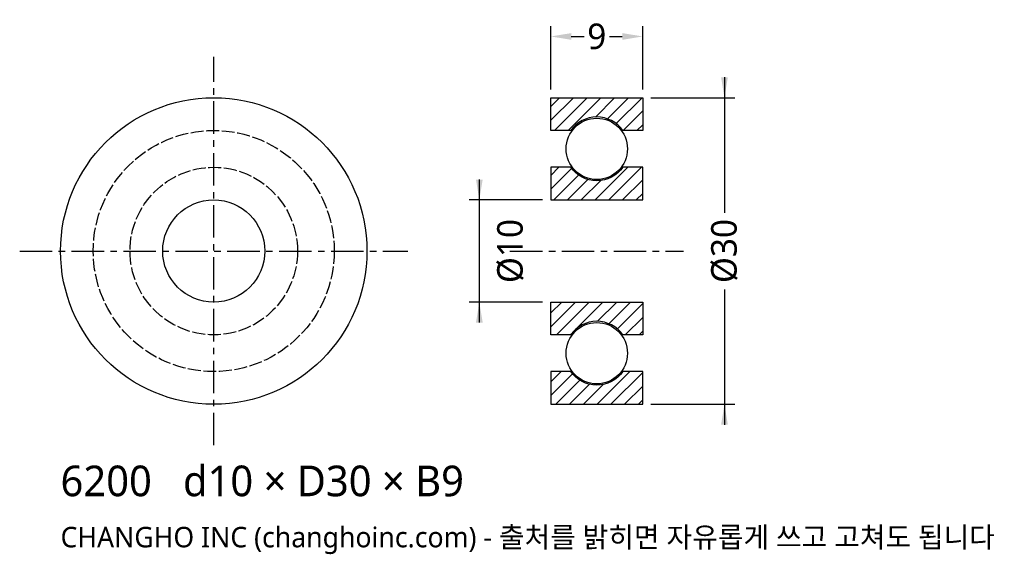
# Model space of a CAD drawing. Header units: millimetres. Extents: x -19 to 77.4, y -29.7 to 22.6.
import ezdxf

# ---------------------------------------------------------------- set-up
doc = ezdxf.new("R2010")
doc.units = ezdxf.units.MM
doc.linetypes.add('CENTER', pattern=[5.08, 3.175, -0.635, 0.635, -0.635])
doc.linetypes.add('DASHED', pattern=[1.524, 1.27, -0.254])
for name, color, linetype in [('문자', 7, 'CONTINUOUS'), ('숨은선', 3, 'DASHED'), ('외형선', 7, 'CONTINUOUS'), ('중심선', 1, 'CENTER'), ('치수', 4, 'CONTINUOUS'), ('해칭', 8, 'CONTINUOUS')]:
    doc.layers.add(name, color=color, linetype=linetype)
doc.styles.add('CH_KOR', font='malgun.ttf')
doc.dimstyles.new('CH_DIM', dxfattribs={"dimtxt": 2.5, "dimasz": 2, "dimexe": 1, "dimexo": 0.8, "dimgap": 0.8, "dimtad": 1, "dimdec": 0, "dimtxsty": 'CH_KOR', "dimcen": 2.5, "dimclrd": 4, "dimclre": 4, "dimclrt": 4, "dimazin": 3, "dimtfac": 1, "dimtmove": 0, "dimatfit": 3})

# ---------------------------------------------------------------- blocks, each defined once
blk = doc.blocks.new('_CLOSEDFILLED')
at = {"color": 0, "linetype": 'BYBLOCK'}
blk.add_solid([(-1, 0.164), (0, 0), (-1, -0.164)], dxfattribs=at)
blk = doc.blocks.new('*D1')
at = {"color": 4}
for p, q in [((50, 17), (50, 3.75)), ((42.8, 15), (51, 15)), ((50, -3.75), (50, -17)), ((42.8, -15), (51, -15))]:
    blk.add_line(p, q, dxfattribs=at)
at = {"layer": 'Defpoints'}
for p in [(42, 15), (50, 15), (42, -15)]:
    blk.add_point(p, dxfattribs=at)
at = {"layer": '치수', "color": 4, "xscale": 2, "yscale": 2}
for p, rotation in [((50, 15), 270), ((50, -15), 90)]:
    blk.add_blockref('_CLOSEDFILLED', p, dxfattribs=dict(at, rotation=rotation))
at = {"layer": '치수', "color": 4, "insert": (50, 0), "char_height": 2.5, "attachment_point": 5, "rotation": 90, "style": 'CH_KOR'}
blk.add_mtext('Ø30', dxfattribs=at)
blk = doc.blocks.new('*D2')
at = {"color": 4}
for p, q in [((26, 7), (26, -7)), ((32.2, 5), (25, 5)), ((32.2, -5), (25, -5))]:
    blk.add_line(p, q, dxfattribs=at)
at = {"layer": 'Defpoints'}
for p in [(26, 5), (33, 5), (33, -5)]:
    blk.add_point(p, dxfattribs=at)
at = {"layer": '치수', "color": 4, "xscale": 2, "yscale": 2}
for p, rotation in [((26, 5), 270), ((26, -5), 90)]:
    blk.add_blockref('_CLOSEDFILLED', p, dxfattribs=dict(at, rotation=rotation))
at = {"layer": '치수', "color": 4, "insert": (29.05, 0), "char_height": 2.5, "attachment_point": 5, "rotation": 90, "style": 'CH_KOR'}
blk.add_mtext('Ø10', dxfattribs=at)
blk = doc.blocks.new('*D3')
at = {"color": 4}
for p, q in [((33, 15.8), (33, 22)), ((42, 15.8), (42, 22)), ((35, 21), (36.25, 21)), ((38.75, 21), (40, 21))]:
    blk.add_line(p, q, dxfattribs=at)
at = {"layer": 'Defpoints'}
for p in [(33, 21), (33, 15), (42, 15)]:
    blk.add_point(p, dxfattribs=at)
at = {"layer": '치수', "color": 4, "xscale": 2, "yscale": 2, "rotation": 180}
blk.add_blockref('_CLOSEDFILLED', (33, 21), dxfattribs=at)
at = {"layer": '치수', "color": 4, "xscale": 2, "yscale": 2}
blk.add_blockref('_CLOSEDFILLED', (42, 21), dxfattribs=at)
at = {"layer": '치수', "color": 4, "insert": (37.5, 21), "char_height": 2.5, "attachment_point": 5, "style": 'CH_KOR'}
blk.add_mtext('9', dxfattribs=at)

msp = doc.modelspace()

# ---------------------------------------------------------------- hatches: boundary and pattern name
at = {"layer": '해칭'}
h = msp.add_hatch(dxfattribs=at)
h.set_pattern_fill('ANSI31', scale=0.3)
h.paths.add_polyline_path([(33, 15), (42, 15), (42, 11.8), (40.048, 11.8, 0.51797), (34.952, 11.8), (33, 11.8)])
h = msp.add_hatch(dxfattribs=at)
h.set_pattern_fill('ANSI31', scale=0.3)
h.paths.add_polyline_path([(33, 5), (42, 5), (42, 8.2), (40.048, 8.2, -0.51797), (34.952, 8.2), (33, 8.2)])
h = msp.add_hatch(dxfattribs=at)
h.set_pattern_fill('ANSI31', scale=0.3)
h.paths.add_polyline_path([(33, -5), (42, -5), (42, -8.2), (40.048, -8.2, 0.51797), (34.952, -8.2), (33, -8.2)])
h = msp.add_hatch(dxfattribs=at)
h.set_pattern_fill('ANSI31', scale=0.3)
h.paths.add_polyline_path([(33, -15), (42, -15), (42, -11.8), (40.048, -11.8, -0.51797), (34.952, -11.8), (33, -11.8)])

# ---------------------------------------------------------------- linework, layer by layer
at = {"layer": '숨은선'}
for radius in [11.8, 8.2]:
    msp.add_circle((0, 0), radius, dxfattribs=at)
at = {"layer": '외형선'}
for points in [[(33, 15), (42, 15), (42, 11.8), (40.048, 11.8, 0.51797), (34.952, 11.8), (33, 11.8)], [(33, 5), (42, 5), (42, 8.2), (40.048, 8.2, -0.51797), (34.952, 8.2), (33, 8.2)], [(33, -5), (42, -5), (42, -8.2), (40.048, -8.2, 0.51797), (34.952, -8.2), (33, -8.2)], [(33, -15), (42, -15), (42, -11.8), (40.048, -11.8, -0.51797), (34.952, -11.8), (33, -11.8)]]:
    msp.add_lwpolyline(points, format="xyb", close=True, dxfattribs=at)
for centre, radius in [((0, 0), 15), ((37.5, 10), 3), ((0, 0), 5), ((37.5, -10), 3)]:
    msp.add_circle(centre, radius, dxfattribs=at)
at = {"layer": '중심선'}
for p, q in [((0, -19), (0, 19)), ((-19, 0), (19, 0)), ((29, 0), (46, 0))]:
    msp.add_line(p, q, dxfattribs=at)

# ---------------------------------------------------------------- texts
at = {"layer": '문자', "style": 'CH_KOR'}
for s, height, p in [('6200   d10 × D30 × B9', 3, (-15, -24)), ('CHANGHO INC (changhoinc.com) - 출처를 밝히면 자유롭게 쓰고 고쳐도 됩니다', 2, (-15, -29))]:
    msp.add_text(s, height=height, dxfattribs=at).set_placement(p)

# ---------------------------------------------------------------- dimensions: what is measured, and where the dimension line sits
at = {"layer": '치수'}
dim = msp.add_linear_dim(base=(33, 21), p1=(33, 15), p2=(42, 15), dimstyle='CH_DIM', override={"dimscale": 1}, dxfattribs=at)
dim.commit()
dim.dimension.update_dxf_attribs({"geometry": '*D3', "text_midpoint": (37.5, 21)})
for base, p1, p2, text, picture, middle in [((50, 15), (42, 15), (42, -15), 'Ø30', '*D1', (50, 0)), ((26, 5), (33, 5), (33, -5), 'Ø10', '*D2', (29.05, 0))]:
    dim = msp.add_linear_dim(base=base, p1=p1, p2=p2, angle=90, text=text, dimstyle='CH_DIM', override={"dimscale": 1}, dxfattribs=at)
    dim.commit()
    dim.dimension.update_dxf_attribs({"geometry": picture, "text_midpoint": middle})

doc.saveas('drawing.dxf')
